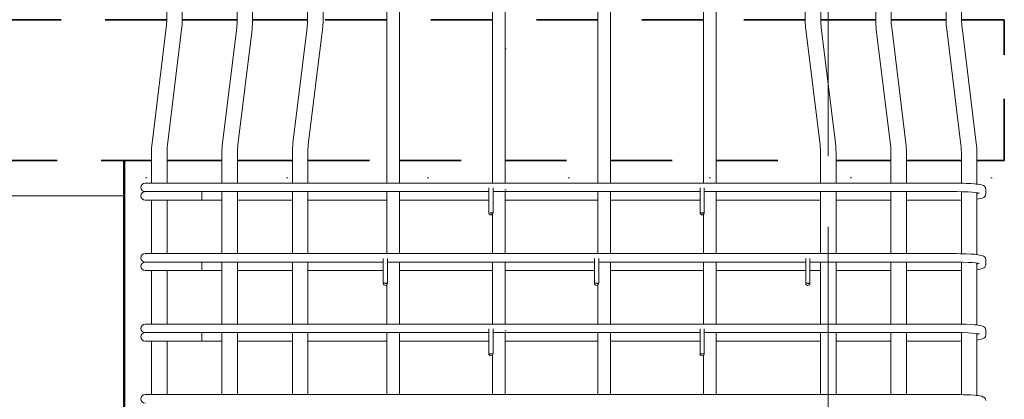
# Model space of a CAD drawing. Header units: millimetres. Extents: x 21019 to 31987, y -1217 to 10376.
# Tile 27 of 33: x 25643 to 27041, y 6561 to 7100. Entities that reach past the tile are written whole.
import ezdxf

# ---------------------------------------------------------------- set-up
doc = ezdxf.new("R2010")
doc.units = ezdxf.units.MM
for name, pattern in [('01 Штриховая _4 мм_', [150, 87.5, -62.5]), ('ADSK_Линия разреза', [400, 0, -200, 0, -200]), ('ADSK_Линия сетки', [500, 400, -50, 0, -50]), ('ADSK_Пунктирная_п5', [100, 0, -100])]:
    doc.linetypes.add(name, pattern=pattern)
for name, color, linetype, lineweight in [('A-____-____-DIMS', 211, 'Continuous', 9), ('A-____-____-DIMS-25', 211, 'Continuous', 9), ('A-FLOR-____-MCUT', 192, 'Continuous', 50), ('G-____-____-SYMB', 111, 'ADSK_Пунктирная_п5', 20), ('S-COLS-____-OTLN', 52, 'Continuous', 20), ('S-GRID-____-OTLN', 1, 'Continuous', 9), ('S-RBAR-____-IDEN', 171, 'Continuous', 20), ('S-RBAR-____-OTLN', 171, 'Continuous', 100)]:
    doc.layers.add(name, color=color, linetype=linetype, lineweight=lineweight)
doc.styles.add('GOST Common_I_5', font='GOST_Common Italic.ttf', dxfattribs={"width": 0.8, "height": 62.5})
doc.dimstyles.new('ADSK_Для_арматуры_Основной_2_5_мм_шаг_кол-во_Стрелки_точный_1', dxfattribs={"dimscale": 304.8, "dimtxt": 0.206224, "dimasz": 0, "dimexe": 0.123031, "dimexo": 0.000403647, "dimgap": 0.032808, "dimtad": 1, "dimdec": 0, "dimlfac": 304.8, "dimdsep": 46, "dimtxsty": 'GOST Common_I_5', "dimblk2": 'NONE', "dimsah": 1, "dimcen": 0.09, "dimdle": 0.123031, "dimazin": 0, "dimtfac": 1, "dimtdec": 4, "dimtix": 1, "dimtmove": 0, "dimatfit": 3, "dimfxl": 1, "dimtvp": 1, "dimtfill": 1, "dimtolj": 1, "dimtzin": 0, "dimarcsym": 2})
doc.dimstyles.new('ADSK_Округление_5мм__Узкий__3', dxfattribs={"dimscale": 304.8, "dimtxt": 0.206224, "dimasz": 0.147638, "dimexe": 0.123031, "dimexo": 0.000269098, "dimgap": 0.032808, "dimtad": 1, "dimdec": 0, "dimlfac": 304.8, "dimrnd": 5, "dimdsep": 46, "dimtxsty": 'GOST Common_I_5', "dimblk1": 'OBLIQUE', "dimblk2": 'OBLIQUE', "dimsah": 1, "dimcen": 0.09, "dimdle": 0.123031, "dimazin": 0, "dimtfac": 1, "dimtdec": 4, "dimtix": 1, "dimtmove": 1, "dimatfit": 3, "dimfxl": 1, "dimtvp": 1, "dimtfill": 1, "dimtolj": 1, "dimtzin": 0, "dimlwd": 20, "dimlwe": 20, "dimarcsym": 2})
doc.dimstyles.new('ADSK_Округление_5мм__Узкий__4', dxfattribs={"dimscale": 304.8, "dimtxt": 0.206224, "dimasz": 0.147638, "dimexe": 0.123031, "dimexo": 0.000269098, "dimgap": 0.032808, "dimtad": 1, "dimdec": 0, "dimlfac": 304.8, "dimrnd": 5, "dimdsep": 46, "dimtxsty": 'GOST Common_I_5', "dimblk1": 'OBLIQUE', "dimblk2": 'OBLIQUE', "dimsah": 1, "dimcen": 0.09, "dimdle": 0.123031, "dimazin": 0, "dimtfac": 1, "dimtdec": 4, "dimtix": 1, "dimtmove": 0, "dimatfit": 3, "dimfxl": 1, "dimtvp": 1, "dimtfill": 1, "dimtolj": 1, "dimtzin": 0, "dimlwd": 20, "dimlwe": 20, "dimarcsym": 2})

# ---------------------------------------------------------------- blocks, each defined once
blk = doc.blocks.new('DIMBLOCK33-КЖ1_ПЭ_ВЭ2_Армирование_Пилоны_Пм-2_6_1-1')
at = {"layer": 'A-____-____-DIMS-25', "lineweight": 40}
for points in [[(25525, 6850), (25515.1, 6775), (25534.8, 6775)], [(25525, 6250), (25534.8, 6325), (25515.1, 6325)]]:
    blk.add_hatch(color=256, dxfattribs=at).paths.add_polyline_path(points)
at = {"layer": 'A-____-____-DIMS-25'}
for p, q in [((25525, 6887.5), (25525, 6212.5)), ((25525, 6850), (25487.5, 6850)), ((25525, 6850), (25777.1, 6850)), ((25525, 6250), (25487.5, 6250)), ((25525, 6250), (25777.1, 6250))]:
    blk.add_line(p, q, dxfattribs=at)
at = {"layer": 'A-____-____-DIMS-25', "lineweight": 40}
for p, q in [((25525, 6850), (25515.1, 6775)), ((25534.8, 6775), (25525, 6850)), ((25515.1, 6775), (25534.8, 6775)), ((25534.8, 6325), (25515.1, 6325)), ((25515.1, 6325), (25525, 6250)), ((25525, 6250), (25534.8, 6325))]:
    blk.add_line(p, q, dxfattribs=at)
at = {"layer": 'A-____-____-DIMS-25', "color": 0, "insert": (25433.3, 6396.6), "char_height": 62.5, "width": 368.194, "attachment_point": 1, "rotation": 90, "line_spacing_factor": 1.022761, "style": 'GOST Common_I_5', "bg_fill": 3, "box_fill_scale": 1.25, "bg_fill_color": 256, "bg_fill_true_color": 13158600, "bg_fill_transparency": 0}
blk.add_mtext('100x6=600', dxfattribs=at)
blk = doc.blocks.new('_None')
blk = doc.blocks.new('DIMBLOCK39-КЖ1_ПЭ_ВЭ2_Армирование_Пилоны_Пм-2_6_1-1')
at = {"layer": 'A-____-____-DIMS-25', "lineweight": 20}
for p, q in [((25525, 6937.5), (25525, 6812.5)), ((25525, 6900), (25487.5, 6900)), ((25525, 6900), (25531.8, 6900)), ((25400.5, 6827.6), (25525, 6875)), ((25525, 6850), (25487.5, 6850)), ((25525, 6850), (25789.6, 6850)), ((25400.5, 6744.8), (25400.5, 6827.6))]:
    blk.add_line(p, q, dxfattribs=at)
at = {"layer": 'A-____-____-DIMS-25', "lineweight": 40}
for p, q in [((25525, 6900), (25502.5, 6922.5)), ((25525, 6900), (25547.5, 6877.5)), ((25525, 6850), (25502.5, 6872.5)), ((25525, 6850), (25547.5, 6827.5))]:
    blk.add_line(p, q, dxfattribs=at)
at = {"layer": 'A-____-____-DIMS-25', "color": 0, "lineweight": 20, "insert": (25308.8, 6744.8), "char_height": 62.5, "width": 84.378, "attachment_point": 1, "rotation": 90, "line_spacing_factor": 1.022761, "style": 'GOST Common_I_5', "bg_fill": 3, "box_fill_scale": 1.25, "bg_fill_color": 256, "bg_fill_true_color": 13158600, "bg_fill_transparency": 0}
blk.add_mtext('50', dxfattribs=at)
blk = doc.blocks.new('_Oblique')
at = {"color": 0, "linetype": 'ByBlock', "lineweight": -2}
blk.add_line((-0.5, -0.5), (0.5, 0.5), dxfattribs=at)
blk = doc.blocks.new('DIMBLOCK41-КЖ1_ПЭ_ВЭ2_Армирование_Пилоны_Пм-2_6_1-1')
at = {"layer": 'A-____-____-DIMS-25', "lineweight": 40}
for p, q in [((25525, 8000), (25502.5, 8022.5)), ((25525, 8000), (25547.5, 7977.5)), ((25525, 7100), (25502.5, 7122.5)), ((25525, 7100), (25547.5, 7077.5))]:
    blk.add_line(p, q, dxfattribs=at)
at = {"layer": 'A-____-____-DIMS-25', "lineweight": 20}
for p, q in [((25525, 8000), (25487.5, 8000)), ((25525, 7100), (25525, 8000)), ((25525, 8000), (26288.7, 8000)), ((25525, 7100), (25518.1, 7100)), ((25525, 7100), (25562.5, 7100))]:
    blk.add_line(p, q, dxfattribs=at)
at = {"layer": 'A-____-____-DIMS-25', "color": 0, "lineweight": 20, "insert": (25433.3, 7497.3), "char_height": 62.5, "width": 126.567, "attachment_point": 1, "rotation": 90, "line_spacing_factor": 1.022761, "style": 'GOST Common_I_5', "bg_fill": 3, "box_fill_scale": 1.25, "bg_fill_color": 256, "bg_fill_true_color": 13158600, "bg_fill_transparency": 0}
blk.add_mtext('900', dxfattribs=at)

msp = doc.modelspace()

# ---------------------------------------------------------------- hatches: boundary and pattern name
at = {"layer": 'S-RBAR-____-OTLN', "lineweight": 20}
for points in [[(26313.7133, 6825.3417), (26313.7133, 6826), (26310.4071, 6825.777), (26311.7133, 6825.605)], [(26613.7133, 6825.3417), (26613.7133, 6826), (26608.7133, 6826), (26611.7133, 6825.605)], [(26163.7133, 6725.3417), (26163.7133, 6726), (26158.7133, 6726), (26161.7133, 6725.605)], [(26463.7133, 6725.3417), (26463.7133, 6726), (26458.7133, 6726), (26461.7133, 6725.605)], [(26764.0152, 6725.302), (26764.611, 6726), (26758.7133, 6726), (26761.7133, 6725.605)], [(26313.7133, 6625.3417), (26313.7133, 6626), (26308.7133, 6626), (26311.7133, 6625.605)], [(26613.7133, 6625.3417), (26613.7133, 6626), (26608.7133, 6626), (26611.7133, 6625.605)]]:
    msp.add_hatch(color=256, dxfattribs=at).paths.add_polyline_path(points)
h = msp.add_hatch(color=256, dxfattribs=at)
edge = h.paths.add_edge_path()
edge.add_arc((26761.7133, 6726), 3, 339.0594289, 360)
edge.add_line((26764.7133, 6726), (26761.7133, 6726))
edge.add_line((26761.7133, 6726), (26764.5151, 6724.9278))

# ---------------------------------------------------------------- linework, layer by layer
at = {"layer": 'A-FLOR-____-MCUT', "linetype": '01 Штриховая _4 мм_', "lineweight": 35}
for p, q in [((25851.3213, 7100), (25308.3884, 7100)), ((25951.3213, 7100), (25873.3213, 7100)), ((26051.3213, 7100), (25973.3213, 7100)), ((26163.7133, 7100), (26073.3213, 7100)), ((26313.7133, 7100), (26181.7133, 7100)), ((26463.7133, 7100), (26331.7133, 7100)), ((26613.7133, 7100), (26481.7133, 7100)), ((26758.1052, 7100), (26631.7133, 7100)), ((26858.1052, 7100), (26780.1052, 7100)), ((26958.1052, 7100), (26880.1052, 7100)), ((27040.7129, 7100), (26980.1052, 7100)), ((27040.7129, 6900), (27040.7129, 7100)), ((25308.3884, 6900), (25829.7133, 6900)), ((25851.7133, 6900), (25929.7133, 6900)), ((25951.7133, 6900), (26029.7133, 6900)), ((26051.7133, 6900), (26163.7133, 6900)), ((26181.7133, 6900), (26313.7133, 6900)), ((26331.7133, 6900), (26463.7133, 6900)), ((26481.7133, 6900), (26613.7133, 6900)), ((26631.7133, 6900), (26779.7133, 6900)), ((26801.7133, 6900), (26879.7133, 6900)), ((26901.7133, 6900), (26979.7133, 6900)), ((27001.7133, 6900), (27040.7129, 6900))]:
    msp.add_line(p, q, dxfattribs=at)
at = {"layer": 'G-____-____-SYMB', "linetype": 'ADSK_Линия разреза'}
for p, q in [((26332.4707, 10260.1694), (26332.4707, 3237.8984)), ((24621.4567, 6875.3738), (27670.1614, 6875.3738))]:
    msp.add_line(p, q, dxfattribs=at)
at = {"layer": 'S-COLS-____-OTLN', "lineweight": 50}
msp.add_line((25790.7133, 6900), (25790.7133, 4100.0496), dxfattribs=at)
at = {"layer": 'S-GRID-____-OTLN', "linetype": 'ADSK_Линия сетки'}
msp.add_line((26790.7129, 2905.3743), (26790.7129, 10212.2853), dxfattribs=at)
at = {"layer": 'S-RBAR-____-OTLN', "lineweight": 20}
for p, q in [((25851.3213, 9292.9044), (25851.3213, 7099.6323)), ((25873.3213, 9292.9044), (25873.3213, 7099.6323)), ((25951.3213, 9292.9044), (25951.3213, 7099.6323)), ((25973.3213, 9292.9044), (25973.3213, 7099.6323)), ((26051.3213, 9292.9044), (26051.3213, 7099.6323)), ((26073.3213, 9292.9044), (26073.3213, 7099.6323)), ((26758.1052, 9292.9044), (26758.1052, 7099.6323)), ((26780.1052, 9292.9044), (26780.1052, 7099.6323)), ((26858.1052, 9292.9044), (26858.1052, 7099.6323)), ((26880.1052, 9292.9044), (26880.1052, 7099.6323)), ((26958.1052, 9292.9044), (26958.1052, 7099.6323)), ((26980.1052, 9292.9044), (26980.1052, 7099.6323)), ((26163.7133, 6868), (26163.7133, 8900)), ((26181.7133, 6868), (26181.7133, 8900)), ((26463.7133, 6868), (26463.7133, 8900)), ((26481.7133, 6868), (26481.7133, 8900)), ((26313.7133, 6868), (26313.7133, 8000)), ((26331.7133, 6868), (26331.7133, 8000)), ((26613.7133, 6868), (26613.7133, 8000)), ((26631.7133, 6868), (26631.7133, 8000)), ((25850.6654, 7088.9078), (25830.5332, 6924.9444)), ((25950.6654, 7088.9078), (25930.5332, 6924.9444)), ((26050.6654, 7088.9078), (26030.5332, 6924.9444)), ((26780.7612, 7088.9078), (26800.8933, 6924.9444)), ((26880.7612, 7088.9078), (26900.8933, 6924.9444)), ((26980.7612, 7088.9078), (27000.8933, 6924.9444)), ((25872.5014, 7086.2267), (25852.3692, 6922.2633)), ((25972.5014, 7086.2267), (25952.3692, 6922.2633)), ((26072.5014, 7086.2267), (26052.3692, 6922.2633)), ((26758.9251, 7086.2267), (26779.0573, 6922.2633)), ((26858.9251, 7086.2267), (26879.0573, 6922.2633)), ((26958.9251, 7086.2267), (26979.0573, 6922.2633)), ((25829.7133, 6911.5388), (25829.7133, 6868)), ((25851.7133, 6911.5388), (25851.7133, 6868)), ((25929.7133, 6911.5388), (25929.7133, 6868)), ((25951.7133, 6911.5388), (25951.7133, 6868)), ((26029.7133, 6911.5388), (26029.7133, 6868)), ((26051.7133, 6911.5388), (26051.7133, 6868)), ((26779.7133, 6911.5388), (26779.7133, 6868)), ((26801.7133, 6911.5388), (26801.7133, 6868)), ((26879.7133, 6911.5388), (26879.7133, 6868)), ((26901.7133, 6911.5388), (26901.7133, 6868)), ((26979.7133, 6911.5388), (26979.7133, 6867.9242)), ((27001.7133, 6911.5388), (27001.7133, 6866.7347)), ((25820.6219, 6868), (25831.166, 6868)), ((25831.166, 6868), (25856.6219, 6868)), ((26972.6219, 6868), (25856.6219, 6868)), ((26977.9813, 6867.9657), (26972.6219, 6868)), ((26982.2974, 6867.8622), (26977.9813, 6867.9657)), ((26986.6136, 6867.7587), (26982.2974, 6867.8622)), ((26992.9691, 6867.4644), (26986.6136, 6867.7587)), ((26998.5955, 6867.0642), (26992.9691, 6867.4644)), ((27000.9609, 6866.8142), (26998.5955, 6867.0642)), ((27003.3262, 6866.5642), (27000.9609, 6866.8142)), ((27006.0228, 6866.0601), (27003.3262, 6866.5642)), ((27008.7193, 6865.556), (27006.0228, 6866.0601)), ((27011.2581, 6864.5201), (27008.7193, 6865.556)), ((25820.6219, 6856), (25821.8485, 6856)), ((25822.172, 6856), (25823.0714, 6856)), ((25823.0678, 6856), (25826.104, 6856)), ((25826.0931, 6856), (25828.3556, 6856)), ((25828.3453, 6856), (25832.574, 6856)), ((25832.556, 6856), (25835.7985, 6856)), ((25835.7809, 6856), (25840.9457, 6856)), ((25840.9237, 6856), (25844.814, 6856)), ((25844.7909, 6856), (25850.6023, 6856)), ((25850.5809, 6856), (25854.7071, 6856)), ((25854.6829, 6856), (25856.6219, 6856)), ((26308.7133, 6856), (25856.6219, 6856)), ((25901.2947, 6856), (25901.2947, 6844)), ((25929.7133, 6856), (25929.7133, 6768)), ((25951.7133, 6856), (25951.7133, 6768)), ((26029.7133, 6856), (26029.7133, 6768)), ((26051.7133, 6856), (26051.7133, 6768)), ((26163.7133, 6768), (26163.7133, 6856)), ((26181.7133, 6768), (26181.7133, 6856)), ((26308.7133, 6861.2703), (26308.7133, 6826)), ((26314.7133, 6861.2703), (26314.7133, 6826)), ((26608.7133, 6856), (26314.7133, 6856)), ((26331.7133, 6768), (26331.7133, 6856)), ((26463.7133, 6768), (26463.7133, 6856)), ((26481.7133, 6768), (26481.7133, 6856)), ((26608.7133, 6861.2703), (26608.7133, 6826)), ((26614.7133, 6861.2703), (26614.7133, 6826)), ((26972.6219, 6856), (26614.7133, 6856)), ((26631.7133, 6768), (26631.7133, 6856)), ((26779.7133, 6856), (26779.7133, 6768)), ((26801.7133, 6856), (26801.7133, 6768)), ((26879.7133, 6856), (26879.7133, 6768)), ((26901.7133, 6856), (26901.7133, 6768)), ((26973.4926, 6855.9991), (26972.6219, 6856)), ((26981.239, 6855.9079), (26973.4926, 6855.9991)), ((26979.7133, 6855.9259), (26979.7133, 6767.9242)), ((26989.3146, 6855.6382), (26981.239, 6855.9079)), ((26995.0345, 6855.3072), (26989.3146, 6855.6382)), ((26999.8204, 6854.8929), (26995.0345, 6855.3072)), ((27003.4111, 6854.4287), (26999.8204, 6854.8929)), ((27001.7133, 6854.6482), (27001.7133, 6766.7347)), ((27002.6219, 6853.1187), (27002.6219, 6854.5308)), ((27005.4241, 6854.0173), (27003.4111, 6854.4287)), ((27005.5344, 6853.9888), (27005.4241, 6854.0173)), ((27012.4112, 6863.6923), (27011.2581, 6864.5201)), ((27013.7977, 6861.9941), (27012.4112, 6863.6923)), ((27014.1191, 6861.3438), (27013.7977, 6861.9941)), ((27014.5598, 6859.7612), (27014.1191, 6861.3438)), ((27014.1191, 6850.6562), (27014.5598, 6852.2388)), ((27014.6219, 6858.8813), (27014.5598, 6859.7612)), ((27014.5598, 6852.2388), (27014.6219, 6853.1187)), ((27014.6219, 6853.1187), (27014.6219, 6858.8813)), ((25820.6219, 6844), (25882.0777, 6844)), ((25829.7133, 6844), (25829.7133, 6768)), ((25851.7133, 6844), (25851.7133, 6768)), ((25901.2947, 6844), (25882.0777, 6844)), ((25901.2947, 6844), (25929.7133, 6844)), ((25951.7133, 6844), (26029.7133, 6844)), ((26051.7133, 6844), (26163.7133, 6844)), ((26181.7133, 6844), (26308.7133, 6844)), ((26331.7133, 6844), (26463.7133, 6844)), ((26481.7133, 6844), (26608.7133, 6844)), ((26631.7133, 6844), (26779.7133, 6844)), ((26801.7133, 6844), (26879.7133, 6844)), ((26901.7133, 6844), (26972.6219, 6844)), ((26972.6219, 6844), (26977.9813, 6844.0343)), ((26977.9813, 6844.0343), (26979.7133, 6844.0679)), ((27001.7133, 6845.2656), (27004.0949, 6845.6128)), ((27004.0949, 6845.6128), (27007.1098, 6846.0523)), ((27007.1098, 6846.0523), (27009.4548, 6846.9396)), ((27009.4548, 6846.9396), (27011.7997, 6847.827)), ((27011.7997, 6847.827), (27013.0926, 6848.9994)), ((27013.0926, 6848.9994), (27014.1191, 6850.6562)), ((26313.7133, 6826), (26310.4071, 6825.777)), ((26310.4071, 6825.777), (26311.7133, 6825.605)), ((26311.7133, 6825.605), (26313.7133, 6825.3417)), ((26313.7133, 6825.3417), (26313.7133, 6826)), ((26313.7133, 6825.3417), (26313.7133, 6826)), ((26313.7133, 6768), (26313.7133, 6823.9019)), ((26613.7133, 6826), (26608.7133, 6826)), ((26608.7133, 6826), (26611.7133, 6825.605)), ((26611.7133, 6825.605), (26613.7133, 6825.3417)), ((26613.7133, 6825.3417), (26613.7133, 6826)), ((26613.7133, 6825.3417), (26613.7133, 6826)), ((26613.7133, 6768), (26613.7133, 6823.9019)), ((25820.6219, 6768), (25831.166, 6768)), ((25831.166, 6768), (25856.6219, 6768)), ((26972.6219, 6768), (25856.6219, 6768)), ((26977.9813, 6767.9657), (26972.6219, 6768)), ((26982.2974, 6767.8622), (26977.9813, 6767.9657)), ((26986.6136, 6767.7587), (26982.2974, 6767.8622)), ((26992.9691, 6767.4644), (26986.6136, 6767.7587)), ((26998.5955, 6767.0642), (26992.9691, 6767.4644)), ((25820.6219, 6756), (25821.8485, 6756)), ((25822.172, 6756), (25823.0714, 6756)), ((25823.0678, 6756), (25826.104, 6756)), ((25826.0931, 6756), (25828.3556, 6756)), ((25828.3453, 6756), (25832.574, 6756)), ((25832.556, 6756), (25835.7985, 6756)), ((25835.7809, 6756), (25840.9457, 6756)), ((25840.9237, 6756), (25844.814, 6756)), ((25844.7909, 6756), (25850.6023, 6756)), ((25850.5809, 6756), (25854.7071, 6756)), ((25854.6829, 6756), (25856.6219, 6756)), ((26158.7133, 6756), (25856.6219, 6756)), ((25901.2947, 6756), (25901.2947, 6744)), ((25929.7133, 6756), (25929.7133, 6668)), ((25951.7133, 6756), (25951.7133, 6668)), ((26029.7133, 6756), (26029.7133, 6668)), ((26051.7133, 6756), (26051.7133, 6668)), ((26158.7133, 6761.2683), (26158.7133, 6726)), ((26164.7133, 6761.2683), (26164.7133, 6726)), ((26458.7133, 6756), (26164.7133, 6756)), ((26181.7133, 6668), (26181.7133, 6756)), ((26313.7133, 6668), (26313.7133, 6756)), ((26331.7133, 6668), (26331.7133, 6756)), ((26458.7133, 6761.2683), (26458.7133, 6726)), ((26464.7133, 6761.2683), (26464.7133, 6726)), ((26758.7133, 6756), (26464.7133, 6756)), ((26481.7133, 6668), (26481.7133, 6756)), ((26613.7133, 6668), (26613.7133, 6756)), ((26631.7133, 6668), (26631.7133, 6756)), ((26758.7133, 6761.2683), (26758.7133, 6726)), ((26764.7133, 6761.2683), (26764.7133, 6726)), ((26972.6219, 6756), (26764.7133, 6756)), ((26779.7133, 6756), (26779.7133, 6668)), ((26801.7133, 6756), (26801.7133, 6668)), ((26879.7133, 6756), (26879.7133, 6668)), ((26901.7133, 6756), (26901.7133, 6668)), ((26973.4926, 6755.9991), (26972.6219, 6756)), ((26981.239, 6755.9079), (26973.4926, 6755.9991)), ((26979.7133, 6755.9259), (26979.7133, 6667.9242)), ((26989.3146, 6755.6382), (26981.239, 6755.9079)), ((26995.0345, 6755.3072), (26989.3146, 6755.6382)), ((26999.8204, 6754.8929), (26995.0345, 6755.3072)), ((27000.9609, 6766.8142), (26998.5955, 6767.0642)), ((27003.4111, 6754.4287), (26999.8204, 6754.8929)), ((27003.3262, 6766.5642), (27000.9609, 6766.8142)), ((27001.7133, 6754.6482), (27001.7133, 6666.7347)), ((27002.6219, 6753.1187), (27002.6219, 6754.5308)), ((27006.0228, 6766.0601), (27003.3262, 6766.5642)), ((27005.4241, 6754.0173), (27003.4111, 6754.4287)), ((27005.5344, 6753.9888), (27005.4241, 6754.0173)), ((27008.7193, 6765.556), (27006.0228, 6766.0601)), ((27011.2581, 6764.5201), (27008.7193, 6765.556)), ((27012.4112, 6763.6923), (27011.2581, 6764.5201)), ((27013.7977, 6761.9941), (27012.4112, 6763.6923)), ((27014.1191, 6761.3438), (27013.7977, 6761.9941)), ((27014.5598, 6759.7612), (27014.1191, 6761.3438)), ((27014.6219, 6758.8813), (27014.5598, 6759.7612)), ((27014.6219, 6753.1187), (27014.6219, 6758.8813)), ((25820.6219, 6744), (25882.0777, 6744)), ((25829.7133, 6744), (25829.7133, 6668)), ((25851.7133, 6744), (25851.7133, 6668)), ((25901.2947, 6744), (25882.0777, 6744)), ((25901.2947, 6744), (25929.7133, 6744)), ((25951.7133, 6744), (26029.7133, 6744)), ((26051.7133, 6744), (26158.7133, 6744)), ((26181.7133, 6744), (26313.7133, 6744)), ((26331.7133, 6744), (26458.7133, 6744)), ((26481.7133, 6744), (26613.7133, 6744)), ((26631.7133, 6744), (26758.7133, 6744)), ((26764.7133, 6744), (26779.7133, 6744)), ((26801.7133, 6744), (26879.7133, 6744)), ((26901.7133, 6744), (26972.6219, 6744)), ((26972.6219, 6744), (26977.9813, 6744.0343)), ((26977.9813, 6744.0343), (26979.7133, 6744.0679)), ((27001.7133, 6745.2656), (27004.0949, 6745.6128)), ((27004.0949, 6745.6128), (27007.1098, 6746.0523)), ((27007.1098, 6746.0523), (27009.4548, 6746.9396)), ((27009.4548, 6746.9396), (27011.7997, 6747.827)), ((27011.7997, 6747.827), (27013.0926, 6748.9994)), ((27013.0926, 6748.9994), (27014.1191, 6750.6562)), ((27014.1191, 6750.6562), (27014.5598, 6752.2388)), ((27014.5598, 6752.2388), (27014.6219, 6753.1187)), ((26163.7133, 6726), (26158.7133, 6726)), ((26158.7133, 6726), (26161.7133, 6725.605)), ((26161.7133, 6725.605), (26163.7133, 6725.3417)), ((26163.7133, 6725.3417), (26163.7133, 6726)), ((26163.7133, 6725.3417), (26163.7133, 6726)), ((26463.7133, 6726), (26458.7133, 6726)), ((26458.7133, 6726), (26461.7133, 6725.605)), ((26461.7133, 6725.605), (26463.7133, 6725.3417)), ((26463.7133, 6725.3417), (26463.7133, 6726)), ((26463.7133, 6725.3417), (26463.7133, 6726)), ((26764.611, 6726), (26758.7133, 6726)), ((26758.7133, 6726), (26761.7133, 6725.605)), ((26764.7133, 6726), (26761.7133, 6726)), ((26761.7133, 6726), (26764.5151, 6724.9278)), ((26761.7133, 6725.605), (26764.0152, 6725.302)), ((26764.0152, 6725.302), (26764.611, 6726)), ((26163.7133, 6668), (26163.7133, 6723.8489)), ((26463.7133, 6668), (26463.7133, 6723.8489)), ((25820.6219, 6668), (25831.166, 6668)), ((25820.6219, 6656), (25821.8485, 6656)), ((25822.172, 6656), (25823.0714, 6656)), ((25823.0678, 6656), (25826.104, 6656)), ((25826.0931, 6656), (25828.3556, 6656)), ((25828.3453, 6656), (25832.574, 6656)), ((25831.166, 6668), (25856.6219, 6668)), ((25832.556, 6656), (25835.7985, 6656)), ((25835.7809, 6656), (25840.9457, 6656)), ((25840.9237, 6656), (25844.814, 6656)), ((25844.7909, 6656), (25850.6023, 6656)), ((25850.5809, 6656), (25854.7071, 6656)), ((25854.6829, 6656), (25856.6219, 6656)), ((26972.6219, 6668), (25856.6219, 6668)), ((26308.7133, 6656), (25856.6219, 6656)), ((25901.2947, 6656), (25901.2947, 6644)), ((25929.7133, 6656), (25929.7133, 6568)), ((25951.7133, 6656), (25951.7133, 6568)), ((26029.7133, 6656), (26029.7133, 6568)), ((26051.7133, 6656), (26051.7133, 6568)), ((26163.7133, 6568), (26163.7133, 6656)), ((26181.7133, 6568), (26181.7133, 6656)), ((26308.7133, 6661.2703), (26308.7133, 6626)), ((26314.7133, 6661.2703), (26314.7133, 6626)), ((26608.7133, 6656), (26314.7133, 6656)), ((26331.7133, 6568), (26331.7133, 6656)), ((26463.7133, 6568), (26463.7133, 6656)), ((26481.7133, 6568), (26481.7133, 6656)), ((26608.7133, 6661.2703), (26608.7133, 6626)), ((26614.7133, 6661.2703), (26614.7133, 6626)), ((26972.6219, 6656), (26614.7133, 6656)), ((26631.7133, 6568), (26631.7133, 6656)), ((26779.7133, 6656), (26779.7133, 6568)), ((26801.7133, 6656), (26801.7133, 6568)), ((26879.7133, 6656), (26879.7133, 6568)), ((26901.7133, 6656), (26901.7133, 6568)), ((26977.9813, 6667.9657), (26972.6219, 6668)), ((26973.4926, 6655.9991), (26972.6219, 6656)), ((26981.239, 6655.9079), (26973.4926, 6655.9991)), ((26982.2974, 6667.8622), (26977.9813, 6667.9657)), ((26979.7133, 6655.9259), (26979.7133, 6567.9242)), ((26989.3146, 6655.6382), (26981.239, 6655.9079)), ((26986.6136, 6667.7587), (26982.2974, 6667.8622)), ((26992.9691, 6667.4644), (26986.6136, 6667.7587)), ((26995.0345, 6655.3072), (26989.3146, 6655.6382)), ((26998.5955, 6667.0642), (26992.9691, 6667.4644)), ((27000.9609, 6666.8142), (26998.5955, 6667.0642)), ((27003.3262, 6666.5642), (27000.9609, 6666.8142)), ((27006.0228, 6666.0601), (27003.3262, 6666.5642)), ((27008.7193, 6665.556), (27006.0228, 6666.0601)), ((27011.2581, 6664.5201), (27008.7193, 6665.556)), ((27012.4112, 6663.6923), (27011.2581, 6664.5201)), ((27013.7977, 6661.9941), (27012.4112, 6663.6923)), ((27014.1191, 6661.3438), (27013.7977, 6661.9941)), ((27014.5598, 6659.7612), (27014.1191, 6661.3438)), ((27014.6219, 6658.8813), (27014.5598, 6659.7612)), ((27014.6219, 6653.1187), (27014.6219, 6658.8813)), ((25820.6219, 6644), (25882.0777, 6644)), ((25829.7133, 6644), (25829.7133, 6568)), ((25851.7133, 6644), (25851.7133, 6568)), ((25901.2947, 6644), (25882.0777, 6644)), ((25901.2947, 6644), (25929.7133, 6644)), ((25951.7133, 6644), (26029.7133, 6644)), ((26051.7133, 6644), (26163.7133, 6644)), ((26181.7133, 6644), (26308.7133, 6644)), ((26331.7133, 6644), (26463.7133, 6644)), ((26481.7133, 6644), (26608.7133, 6644)), ((26631.7133, 6644), (26779.7133, 6644)), ((26801.7133, 6644), (26879.7133, 6644)), ((26901.7133, 6644), (26972.6219, 6644)), ((26972.6219, 6644), (26977.9813, 6644.0343)), ((26977.9813, 6644.0343), (26979.7133, 6644.0679)), ((26999.8204, 6654.8929), (26995.0345, 6655.3072)), ((27003.4111, 6654.4287), (26999.8204, 6654.8929)), ((27001.7133, 6654.6482), (27001.7133, 6566.7347)), ((27001.7133, 6645.2656), (27004.0949, 6645.6128)), ((27002.6219, 6653.1187), (27002.6219, 6654.5308)), ((27005.4241, 6654.0173), (27003.4111, 6654.4287)), ((27004.0949, 6645.6128), (27007.1098, 6646.0523)), ((27005.5344, 6653.9888), (27005.4241, 6654.0173)), ((27007.1098, 6646.0523), (27009.4548, 6646.9396)), ((27009.4548, 6646.9396), (27011.7997, 6647.827)), ((27011.7997, 6647.827), (27013.0926, 6648.9994)), ((27013.0926, 6648.9994), (27014.1191, 6650.6562)), ((27014.1191, 6650.6562), (27014.5598, 6652.2388)), ((27014.5598, 6652.2388), (27014.6219, 6653.1187)), ((26313.7133, 6626), (26308.7133, 6626)), ((26308.7133, 6626), (26311.7133, 6625.605)), ((26311.7133, 6625.605), (26313.7133, 6625.3417)), ((26313.7133, 6625.3417), (26313.7133, 6626)), ((26313.7133, 6625.3417), (26313.7133, 6626)), ((26313.7133, 6568), (26313.7133, 6623.9019)), ((26613.7133, 6626), (26608.7133, 6626)), ((26608.7133, 6626), (26611.7133, 6625.605)), ((26611.7133, 6625.605), (26613.7133, 6625.3417)), ((26613.7133, 6625.3417), (26613.7133, 6626)), ((26613.7133, 6625.3417), (26613.7133, 6626)), ((26613.7133, 6568), (26613.7133, 6623.9019)), ((25820.6219, 6568), (25831.166, 6568)), ((25831.166, 6568), (25856.6219, 6568)), ((26972.6219, 6568), (25856.6219, 6568)), ((26977.9813, 6567.9657), (26972.6219, 6568)), ((26982.2974, 6567.8622), (26977.9813, 6567.9657)), ((26986.6136, 6567.7587), (26982.2974, 6567.8622)), ((26992.9691, 6567.4644), (26986.6136, 6567.7587)), ((26998.5955, 6567.0642), (26992.9691, 6567.4644)), ((27000.9609, 6566.8142), (26998.5955, 6567.0642)), ((27003.3262, 6566.5642), (27000.9609, 6566.8142)), ((27006.0228, 6566.0601), (27003.3262, 6566.5642)), ((27008.7193, 6565.556), (27006.0228, 6566.0601)), ((27011.2581, 6564.5201), (27008.7193, 6565.556)), ((27012.4112, 6563.6923), (27011.2581, 6564.5201)), ((27013.7977, 6561.9941), (27012.4112, 6563.6923)), ((27014.1191, 6561.3438), (27013.7977, 6561.9941)), ((27014.5598, 6559.7612), (27014.1191, 6561.3438))]:
    msp.add_line(p, q, dxfattribs=at)
for centre, radius, start, end in [((25763.3213, 7099.6323), 88, 353, 0), ((25763.3213, 7099.6323), 110, 353, 0), ((25863.3213, 7099.6323), 88, 353, 360), ((25863.3213, 7099.6323), 110, 353, 0), ((25963.3213, 7099.6323), 88, 353, 360), ((25963.3213, 7099.6323), 110, 353, 0), ((26868.1052, 7099.6323), 110, 180, 187), ((26868.1052, 7099.6323), 88, 180, 187), ((26968.1052, 7099.6323), 110, 180, 187), ((26968.1052, 7099.6323), 88, 180, 187), ((27068.1052, 7099.6323), 110, 180, 187), ((27068.1052, 7099.6323), 88, 180, 187), ((25939.7133, 6911.5388), 110, 173, 180), ((25939.7133, 6911.5388), 88, 173, 180), ((26039.7133, 6911.5388), 110, 173, 180), ((26039.7133, 6911.5388), 88, 173, 180), ((26139.7133, 6911.5388), 110, 173, 180), ((26139.7133, 6911.5388), 88, 173, 180), ((26691.7133, 6911.5388), 88, 0, 7), ((26691.7133, 6911.5388), 110, 0, 7), ((26791.7133, 6911.5388), 88, 0, 7), ((26791.7133, 6911.5388), 110, 0, 7), ((26891.7133, 6911.5388), 88, 0, 7), ((26891.7133, 6911.5388), 110, 0, 7), ((25820.6219, 6862), 6, 90, 270), ((25820.6219, 6850), 6, 90, 270), ((25820.6219, 6850), 6, 90, 105), ((26311.7133, 6826), 3, 180, 0), ((26311.7133, 6826), 3, 210, 240), ((26311.7133, 6826), 3, 300, 312.0710678), ((26611.7133, 6826), 3, 180, 0), ((26611.7133, 6826), 3, 210, 240), ((26611.7133, 6826), 3, 300, 312.0710678), ((25820.6219, 6762), 6, 90, 270), ((25820.6219, 6750), 6, 90, 270), ((25820.6219, 6750), 6, 90, 105), ((26161.7133, 6726), 3, 180, 0), ((26461.7133, 6726), 3, 180, 0), ((26761.7133, 6726), 3, 180, 0), ((26761.7133, 6726), 3, 339.0594289, 0), ((26761.7133, 6726), 3, 345, 0), ((26161.7133, 6726), 3, 210, 240), ((26161.7133, 6726), 3, 300, 312.0710678), ((26461.7133, 6726), 3, 210, 240), ((26461.7133, 6726), 3, 300, 312.0710678), ((26761.7133, 6726), 3, 210, 240), ((26761.7133, 6726), 3, 300, 330), ((25820.6219, 6662), 6, 90, 270), ((25820.6219, 6650), 6, 90, 270), ((25820.6219, 6650), 6, 90, 105), ((26311.7133, 6626), 3, 180, 0), ((26311.7133, 6626), 3, 210, 240), ((26311.7133, 6626), 3, 300, 312.0710678), ((26611.7133, 6626), 3, 180, 0), ((26611.7133, 6626), 3, 210, 240), ((26611.7133, 6626), 3, 300, 312.0710678), ((25820.6219, 6562), 6, 90, 270)]:
    msp.add_arc(centre, radius, start, end, dxfattribs=at)

# ---------------------------------------------------------------- next in the draw order: dimensions: what is measured, and where the dimension line sits
at = {"layer": 'A-____-____-DIMS', "lineweight": 20}
dim = msp.add_linear_dim(base=(25524.9623, 8000), p1=(25493.1425, 7100), p2=(26313.7133, 8000), angle=90, dimstyle='ADSK_Округление_5мм__Узкий__4', override={"dimpost": '<>', "dimfxl": 1217.92297}, dxfattribs=at)
dim.commit()
dim.dimension.update_dxf_attribs({"geometry": 'DIMBLOCK41-КЖ1_ПЭ_ВЭ2_Армирование_Пилоны_Пм-2_6_1-1', "text_midpoint": (25483.3099, 7550)})
at = {"layer": 'A-____-____-DIMS'}
dim = msp.add_linear_dim(base=(25524.9623, 6250), p1=(25814.6219, 6850), p2=(25814.6219, 6250), angle=90, text='100x6=600', dimstyle='ADSK_Для_арматуры_Основной_2_5_мм_шаг_кол-во_Стрелки_точный_1', override={"dimpost": '<>', "dimblk1": 'None', "dimblk2": 'None', "dimsah": 1, "dimfxl": 600}, dxfattribs=at)
dim.commit()
dim.dimension.update_dxf_attribs({"geometry": 'DIMBLOCK33-КЖ1_ПЭ_ВЭ2_Армирование_Пилоны_Пм-2_6_1-1', "text_midpoint": (25483.7123, 6550)})

# ---------------------------------------------------------------- next in the draw order: texts
at = {"layer": 'S-RBAR-____-IDEN', "lineweight": 9, "insert": (25556.1335, 6423.5671), "char_height": 62.5, "width": 213.248875, "attachment_point": 1, "rotation": 90, "style": 'GOST Common_I_5', "bg_fill": 3, "box_fill_scale": 1.25, "bg_fill_color": 256, "bg_fill_true_color": 13158600, "bg_fill_transparency": 0}
msp.add_mtext('1 Ø12 ', dxfattribs=at)

# ---------------------------------------------------------------- next in the draw order: dimensions: what is measured, and where the dimension line sits
at = {"layer": 'A-____-____-DIMS', "lineweight": 20}
dim = msp.add_linear_dim(base=(25524.9623, 6850), p1=(25556.7821, 6900), p2=(25814.6219, 6850), angle=90, dimstyle='ADSK_Округление_5мм__Узкий__3', override={"dimpost": '<>', "dimfxl": 262.642981}, dxfattribs=at)
dim.commit()
dim.dimension.update_dxf_attribs({"geometry": 'DIMBLOCK39-КЖ1_ПЭ_ВЭ2_Армирование_Пилоны_Пм-2_6_1-1', "text_midpoint": (25350.4917, 6786.984), "dimtype": 160, "text_rotation": 90})

doc.saveas('drawing.dxf')
